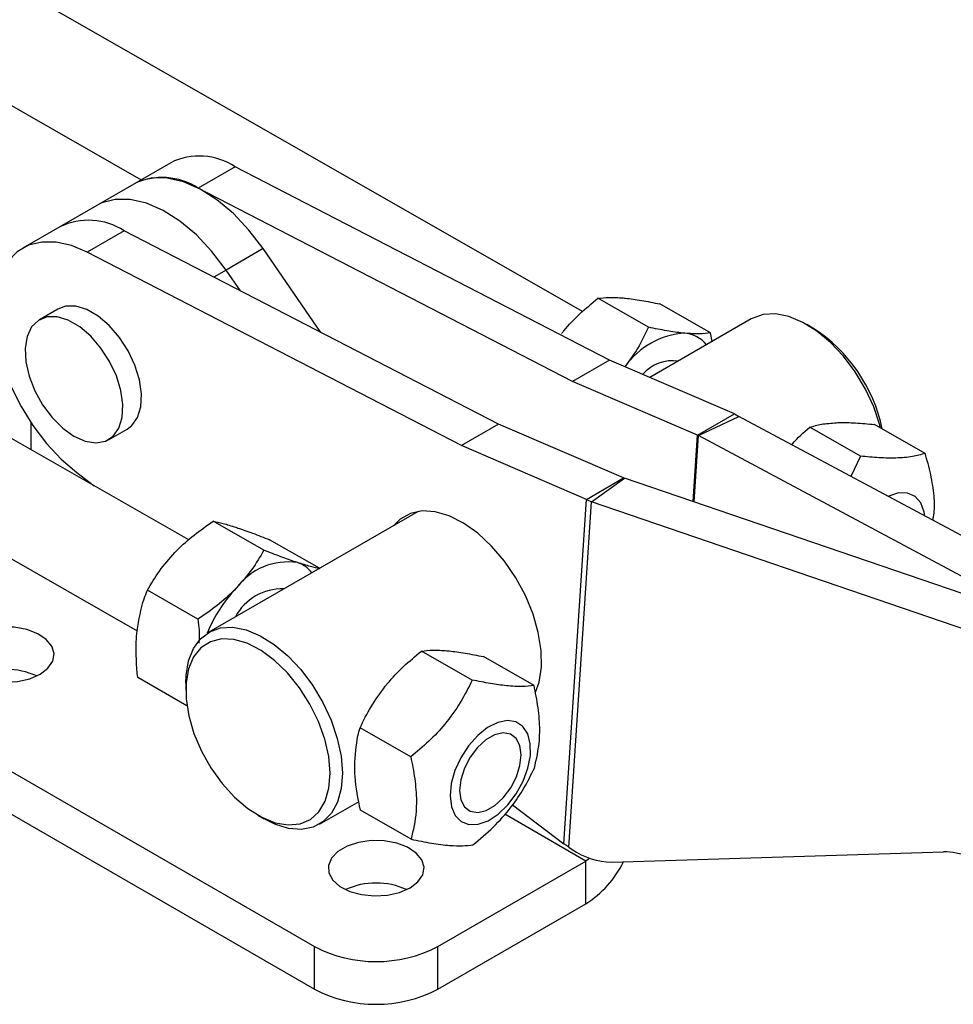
# Model space of a CAD drawing. Extents: x 29 to 415, y 92 to 280.
# Tile 12 of 14: x 267 to 331, y 136 to 204. Entities that reach past the tile are written whole.
import ezdxf

# ---------------------------------------------------------------- set-up
doc = ezdxf.new("R2010")
doc.units = 0
doc.layers.get('0').update_dxf_attribs({"linetype": 'CONTINUOUS'})

msp = doc.modelspace()

# ---------------------------------------------------------------- linework, layer by layer
at = {"color": 7, "linetype": 'CONTINUOUS'}
for p, q in [((305.6626, 183.6511), (257.5329, 211.1685)), ((257.0613, 203.1444), (275.2978, 192.718)), ((278.5624, 167.946), (230.38, 195.4935)), ((277.3228, 193.887), (274.7772, 192.4175)), ((281.7663, 193.6065), (279.2207, 192.137)), ((307.5141, 180.3043), (281.7663, 193.6065)), ((274.7772, 192.4175), (272.2316, 190.9479)), ((304.9685, 178.8348), (279.2207, 192.137)), ((272.2316, 190.9479), (269.686, 189.4784)), ((226.8064, 189.243), (275.0032, 161.6872)), ((269.686, 189.4784), (267.1404, 188.0089)), ((274.1296, 189.1979), (271.584, 187.7283)), ((299.8773, 175.8957), (274.1296, 189.1979)), ((297.3317, 174.4262), (271.584, 187.7283)), ((283.6824, 187.9759), (281.1368, 186.5063)), ((287.6426, 182.2166), (283.6824, 187.9759)), ((282.1272, 185.066), (281.1368, 186.5063)), ((310.2003, 182.5672), (306.7156, 184.5595)), ((269.559, 183.8194), (268.2862, 183.0846)), ((314.4547, 182.181), (310.97, 184.1734)), ((317.2724, 183.1376), (310.294, 179.1091)), ((321.5071, 182.5149), (321.0829, 182.7599)), ((314.5773, 181.5818), (314.4547, 182.181)), ((307.5141, 180.3043), (304.9685, 178.8348)), ((316.1046, 176.611), (307.5141, 180.3043)), ((313.5591, 175.1414), (304.9685, 178.8348)), ((313.5591, 175.1414), (316.1046, 176.611)), ((313.6389, 175.1258), (316.4161, 176.4276)), ((316.1046, 176.611), (316.4161, 176.4276)), ((337.8282, 164.9793), (316.4161, 176.4276)), ((267.6974, 176.0249), (267.6974, 174.1579)), ((273.0483, 174.8355), (274.3211, 175.5702)), ((299.8773, 175.8957), (297.3317, 174.4262)), ((308.4679, 172.2024), (299.8773, 175.8957)), ((324.7748, 173.7005), (321.2901, 175.6929)), ((329.232, 173.8897), (325.7473, 175.882)), ((313.5591, 175.1414), (313.6389, 175.1258)), ((335.051, 163.6775), (313.6389, 175.1258)), ((305.9223, 170.7328), (297.3317, 174.4262)), ((324.7748, 173.7005), (324.1256, 172.3056)), ((270.8654, 172.5752), (272.0642, 171.6612)), ((305.9223, 170.7328), (308.4679, 172.2024)), ((306.265, 170.5675), (308.5555, 172.1912)), ((308.4679, 172.2024), (308.5555, 172.1912)), ((334.4701, 163.3421), (308.5555, 172.1912)), ((304.3716, 147.029), (305.9223, 170.7328)), ((305.9223, 170.7328), (306.265, 170.5675)), ((304.7106, 146.8062), (306.265, 170.5675)), ((332.1796, 161.7184), (306.265, 170.5675)), ((294.3466, 169.9029), (279.9371, 161.5845)), ((283.7344, 167.2326), (280.2497, 169.225)), ((287.5643, 165.9875), (284.1216, 167.9559)), ((279.1991, 162.4905), (275.7144, 164.4828)), ((298.0662, 158.3054), (294.5814, 160.2977)), ((302.3206, 157.9193), (298.8359, 159.9116)), ((278.4386, 156.5347), (275.0509, 158.4716)), ((278.3587, 158.0957), (278.3587, 157.6058)), ((256.6663, 157.6059), (287.2133, 139.9715)), ((256.6663, 154.6664), (287.2133, 137.032)), ((293.8353, 153.0208), (290.3506, 155.0131)), ((287.5565, 148.3859), (290.2784, 149.9572)), ((300.8481, 149.7154), (304.3716, 147.029)), ((283.3217, 149.0086), (283.7459, 148.7636)), ((293.8589, 147.3501), (290.3741, 149.3425)), ((304.7106, 146.8062), (304.3716, 147.029)), ((304.7106, 146.8062), (304.9467, 146.6541)), ((307.6823, 145.7716), (330.5025, 146.4834)), ((295.6986, 139.9715), (305.8812, 145.8498)), ((305.8812, 142.9102), (305.8812, 145.8498)), ((295.6986, 137.032), (305.8812, 142.9102)), ((287.2133, 137.032), (287.2133, 139.9715)), ((295.6986, 137.032), (295.6986, 139.9715))]:
    msp.add_line(p, q, dxfattribs=at)
at = {"color": 8, "linetype": 'CONTINUOUS'}
for p, q in [((281.1368, 186.5063), (280.2879, 186.0163)), ((313.2609, 170.5844), (313.5591, 175.1414)), ((313.34, 170.5574), (313.6389, 175.1258)), ((305.8812, 145.8498), (300.302, 149.0705))]:
    msp.add_line(p, q, dxfattribs=at)
at = {"color": 7, "linetype": 'CONTINUOUS', "flags": 128}
for points in [[(283.6824, 187.9759), (282.7038, 189.2558), (281.6343, 190.3857), (280.5048, 191.3328), (279.3484, 192.0696), (278.1986, 192.5745), (277.0889, 192.833), (276.0517, 192.8374), (275.117, 192.5876), (274.7772, 192.4175)], [(281.1368, 186.5063), (280.1582, 187.7862), (279.0887, 188.9162), (277.9592, 189.8633), (276.8028, 190.6001), (275.653, 191.105), (274.5434, 191.3634), (273.5061, 191.3679), (272.5714, 191.1181), (272.2316, 190.9479)], [(281.1368, 186.5063), (280.1582, 187.7862), (279.0887, 188.9162), (277.9592, 189.8633), (276.8028, 190.6001), (275.653, 191.105), (274.5434, 191.3634), (273.5061, 191.3679), (272.5714, 191.1181), (272.2316, 190.9479)], [(271.584, 187.7283), (270.49, 188.1897), (269.4344, 188.4265), (268.4451, 188.4324), (267.5482, 188.2073), (266.7674, 187.7571), (266.1233, 187.0937), (265.6331, 186.2347), (265.3096, 185.2028), (265.1614, 184.0252), (265.1925, 182.7332), (265.402, 181.3608), (265.7843, 179.9443), (266.3294, 178.5213), (267.0228, 177.1293), (267.8463, 175.8051), (268.778, 174.5838), (269.7933, 173.4976), (270.8654, 172.5752)], [(274.3211, 175.5702), (274.6413, 175.8132), (275.0322, 176.3695), (275.2565, 177.105), (275.3019, 177.9801), (275.1661, 178.9477), (274.8565, 179.9556), (274.3895, 180.9494), (273.7906, 181.8755), (273.0918, 182.6841), (272.331, 183.3316), (271.5491, 183.783), (270.7882, 184.014), (270.0895, 184.0121), (269.559, 183.8194)], [(270.6672, 175.0713), (271.4439, 174.7277), (272.1786, 174.6124), (272.8319, 174.7314), (273.3685, 175.0784), (273.7594, 175.6347), (273.9837, 176.3702), (274.0291, 177.2454), (273.8934, 178.2129), (273.5837, 179.2208), (273.1167, 180.2146), (272.5178, 181.1408), (271.819, 181.9494), (271.0582, 182.5968), (270.2763, 183.0482), (269.5155, 183.2792), (268.8167, 183.2773), (268.2177, 183.0427), (267.7508, 182.588), (267.4411, 181.9377), (267.3053, 181.1269), (267.3508, 180.1993), (267.5751, 179.2048), (267.966, 178.1972), (268.5026, 177.2307), (269.1559, 176.3574), (269.8906, 175.6244), (270.6672, 175.0713)], [(326.1726, 175.6389), (326.1175, 175.8457), (325.6942, 177.0928), (325.1226, 178.322), (324.4212, 179.4939), (323.6125, 180.5708), (322.7224, 181.5181), (321.7796, 182.3053), (320.8144, 182.9072), (319.8578, 183.3044), (318.9406, 183.4841), (318.0921, 183.4406), (317.3398, 183.1752), (317.2724, 183.1376)], [(329.2215, 169.581), (329.1754, 169.8608), (328.9391, 170.4842), (328.5476, 170.9267), (328.0255, 171.1608), (327.4058, 171.1716), (326.7272, 170.9585), (326.6836, 170.9379)], [(302.8241, 159.1847), (302.8072, 160.3361), (302.6141, 161.5674), (302.2509, 162.8391), (301.7293, 164.1103), (301.0661, 165.3401), (300.2826, 166.4889), (299.404, 167.5199), (298.4585, 168.4), (297.4765, 169.1008), (296.4896, 169.5998), (295.5295, 169.881), (294.627, 169.9353), (293.8112, 169.761), (293.1083, 169.3637), (292.6805, 168.941)], [(268.3336, 158.7081), (268.8766, 159.1215), (269.2063, 159.6041), (269.2982, 160.1202), (269.1455, 160.6314), (268.7595, 161.1), (268.1689, 161.491), (267.4174, 161.7755), (266.5608, 161.9325), (265.6626, 161.9502), (264.7895, 161.8274), (264.0061, 161.5731), (263.3707, 161.2062), (262.9302, 160.754), (262.7174, 160.25), (262.7481, 159.7315), (263.02, 159.237), (263.5129, 158.8031), (264.1902, 158.4622), (265.0018, 158.2394), (265.8875, 158.1512), (266.7814, 158.2043), (267.6175, 158.3946), (268.3336, 158.7081)], [(278.3587, 158.0957), (278.3781, 158.6124), (278.546, 159.614), (278.8811, 160.4667), (279.3725, 161.1434), (280.0046, 161.622), (280.7569, 161.8874), (281.6053, 161.9309), (282.5226, 161.7512), (283.4792, 161.354), (284.4444, 160.7521), (285.3872, 159.9649), (286.2772, 159.0176), (287.086, 157.9407), (287.7874, 156.7688), (288.3589, 155.5396), (288.7822, 154.2925), (289.0437, 153.0678), (289.1349, 151.9046)], [(288.2864, 151.9022), (288.1922, 153.0409), (287.9219, 154.241), (287.4855, 155.4592), (286.8986, 156.6514), (286.1824, 157.7745), (285.3629, 158.7879), (284.4696, 159.655), (283.5349, 160.3445), (282.5925, 160.8315), (281.6765, 161.0983), (280.82, 161.1353), (280.0539, 160.9411), (279.406, 160.5229), (278.8996, 159.8956), (278.5531, 159.0821), (278.3789, 158.1116), (278.3835, 157.0192), (278.5665, 155.8445), (278.9215, 154.6299), (279.4355, 153.4192), (280.09, 152.2563), (280.8613, 151.1832), (281.7216, 150.2386), (282.6397, 149.4568), (283.5826, 148.8659), (284.516, 148.4873), (285.4063, 148.3347), (286.2213, 148.4136), (286.9315, 148.7212), (287.5113, 149.2463), (287.9397, 149.97), (288.2012, 150.8661), (288.2864, 151.9022)], [(302.4263, 157.4603), (302.6642, 158.1502), (302.8241, 159.1847)], [(296.5442, 150.3321), (296.6347, 149.5842), (296.8937, 148.9838), (297.3049, 148.5688), (297.8426, 148.3651), (298.473, 148.3856), (299.1564, 148.629), (299.8499, 149.08), (300.5099, 149.7102), (301.095, 150.4801), (301.5684, 151.3413), (301.9003, 152.2397), (302.0699, 153.1188), (302.0666, 153.9234), (301.8905, 154.6029), (301.5527, 155.1146), (301.0744, 155.4265), (300.4858, 155.5188), (299.8237, 155.3858), (299.1298, 155.0358), (298.4476, 154.4909), (297.8201, 153.7853), (297.2867, 152.9632), (296.8808, 152.0764), (296.628, 151.1807), (296.5442, 150.3321)], [(297.1959, 150.7083), (297.2847, 150.0661), (297.5381, 149.5752), (297.9357, 149.2752), (298.4452, 149.1906), (299.0254, 149.3281), (299.6292, 149.6767), (300.2077, 150.208), (300.7141, 150.8791), (301.1073, 151.6356), (301.3554, 152.4161), (301.4385, 153.1575), (301.3497, 153.7997), (301.0962, 154.2907), (300.6986, 154.5906), (300.1891, 154.6752), (299.609, 154.5377), (299.0052, 154.1891), (298.4267, 153.6578), (297.9203, 152.9867), (297.5271, 152.2302), (297.2789, 151.4497), (297.1959, 150.7083)], [(289.1349, 151.9046), (289.0529, 150.8405), (288.8004, 149.9095), (288.3855, 149.1417), (287.8215, 148.5618), (287.1265, 148.1882), (286.3229, 148.0332), (285.4365, 148.1015), (284.4957, 148.3912), (283.7459, 148.7636)], [(293.7894, 144.0127), (294.3324, 144.4261), (294.6621, 144.9087), (294.754, 145.4248), (294.6013, 145.9361), (294.2154, 146.4046), (293.6247, 146.7957), (292.8733, 147.0802), (292.0167, 147.2371), (291.1185, 147.2549), (290.2453, 147.132), (289.462, 146.8778), (288.8265, 146.5109), (288.386, 146.0587), (288.1733, 145.5546), (288.2039, 145.0361), (288.4758, 144.5416), (288.9687, 144.1078), (289.6461, 143.7668), (290.4577, 143.544), (291.3433, 143.4559), (292.2373, 143.5089), (293.0733, 143.6992), (293.7894, 144.0127)], [(306.1424, 146.0482), (306.0467, 145.9642), (305.8812, 145.8498)]]:
    msp.add_lwpolyline(points, dxfattribs=at)
at = {"color": 7, "linetype": 'CONTINUOUS'}
for centre, radius, start, end in [((279.2968, 189.8218), 4.5191, 56.875034, 115.900419), ((276.7512, 188.3523), 4.5191, 56.875034, 115.900419), ((271.66, 185.4132), 4.5191, 56.875034, 115.900419), ((271.66, 185.413), 4.5193, 56.876147, 115.899353), ((315.5981, 173.3318), 10.92, 11.851102, 57.239804), ((313.0034, 176.7813), 5.3843, 93.161882, 145.290665), ((312.5421, 180.0743), 2.0896, 37.920889, 85.490195), ((311.8609, 177.5424), 2.7284, 81.665649, 139.234365), ((285.4058, 161.9831), 4.4452, 81.676543, 143.215129), ((285.3975, 164.4097), 2.0767, 37.834759, 71.707336), ((289.1637, 157.7327), 10.0663, 136.6336, 157.870413), ((284.9698, 160.9545), 3.6148, 87.881148, 152.113476), ((266.0001, 153.9336), 5.1036, 65.708629, 114.291383), ((307.7554, 150.6798), 4.9087, 235.096993, 269.146867), ((330.5463, 142.2637), 4.2199, 66.640469, 90.594059), ((302.0939, 148.9193), 7.103, 302.220959, 333.916832), ((291.456, 139.2383), 5.1036, 65.708506, 114.291506), ((291.456, 148.1598), 9.2221, 242.609653, 297.390335), ((291.456, 145.2202), 9.2221, 242.609653, 297.390335)]:
    msp.add_arc(centre, radius, start, end, dxfattribs=at)
for points, knots in [([(304.2212, 182.1339), (304.2718, 182.1962), (304.6549, 182.6685), (305.4536, 183.5155), (306.2924, 184.2094), (306.7156, 184.5595)], [0, 0, 0, 0, 0.0700624, 0.5307701, 1, 1, 1, 1]), ([(306.7156, 184.5595), (306.9551, 184.5887), (307.4386, 184.6476), (308.12, 184.6047), (308.4638, 184.5831)], [0, 0, 0, 0, 0.4954578, 1, 1, 1, 1]), ([(308.4638, 184.5831), (308.5147, 184.5783), (308.9, 184.5416), (309.7026, 184.429), (310.545, 184.2591), (310.97, 184.1734)], [0, 0, 0, 0, 0.0700629, 0.5307702, 1, 1, 1, 1]), ([(310.2003, 182.5672), (309.9635, 182.0772), (309.5105, 181.1395), (308.8699, 180.2687), (308.564, 179.8529)], [0, 0, 0, 0, 0.52256442, 1, 1, 1, 1]), ([(312.7064, 182.1575), (312.6556, 182.1623), (312.2703, 182.1989), (311.4676, 182.3116), (310.6253, 182.4814), (310.2003, 182.5672)], [0, 0, 0, 0, 0.0700629, 0.5307706, 1, 1, 1, 1]), ([(314.4547, 182.181), (314.2152, 182.1518), (313.7317, 182.0929), (313.0502, 182.1358), (312.7064, 182.1575)], [0, 0, 0, 0, 0.4954577, 1, 1, 1, 1]), ([(320.047, 174.4863), (320.0649, 174.5076), (320.435, 174.9486), (320.8732, 175.33), (321.2901, 175.6929)], [0, 0, 0, 0, 0.0483741, 1, 1, 1, 1]), ([(321.2901, 175.6929), (321.5461, 175.7688), (322.0629, 175.922), (322.7786, 175.9766), (323.1398, 176.0041)], [0, 0, 0, 0, 0.4954581, 1, 1, 1, 1]), ([(323.1398, 176.0041), (323.193, 176.0061), (323.5965, 176.0211), (324.4335, 176.0058), (325.3067, 175.9235), (325.7473, 175.882)], [0, 0, 0, 0, 0.0700623, 0.5307702, 1, 1, 1, 1]), ([(329.232, 173.8897), (328.9546, 173.8107), (328.3938, 173.651), (327.316, 173.5555), (326.0895, 173.5765), (325.2157, 173.6589), (324.7748, 173.7005)], [0, 0, 0, 0, 0.2645989, 0.534935, 0.7653365, 1, 1, 1, 1]), ([(329.7768, 169.2841), (329.8244, 169.6187), (329.9278, 170.3459), (329.7834, 171.6906), (329.5206, 172.9094), (329.3002, 173.6583), (329.232, 173.8897)], [0, 0, 0, 0, 0.2552912, 0.5548225, 0.8624446, 1, 1, 1, 1]), ([(277.6031, 167.0705), (277.6573, 167.1265), (278.0678, 167.5501), (278.918, 168.3053), (279.8031, 168.9165), (280.2497, 169.225)], [0, 0, 0, 0, 0.07006321, 0.53077058, 1, 1, 1, 1]), ([(280.2497, 169.225), (280.4582, 169.1825), (280.879, 169.0967), (281.4956, 168.9042), (281.8067, 168.8071)], [0, 0, 0, 0, 0.4954581, 1, 1, 1, 1]), ([(281.8067, 168.8071), (281.853, 168.7918), (282.204, 168.6759), (282.9419, 168.4139), (283.726, 168.1095), (284.1216, 167.9559)], [0, 0, 0, 0, 0.0700627, 0.5307704, 1, 1, 1, 1]), ([(275.7144, 164.4828), (275.9767, 164.9284), (276.5063, 165.8279), (277.2353, 166.6538), (277.6031, 167.0705)], [0, 0, 0, 0, 0.49545777, 1, 1, 1, 1]), ([(283.7344, 167.2326), (283.4721, 166.787), (282.9425, 165.8876), (282.2135, 165.0616), (281.8457, 164.6449)], [0, 0, 0, 0, 0.4954575, 1, 1, 1, 1]), ([(286.0493, 166.3814), (286.003, 166.3967), (285.6521, 166.5126), (284.9141, 166.7746), (284.1301, 167.079), (283.7344, 167.2326)], [0, 0, 0, 0, 0.07006271, 0.53077029, 1, 1, 1, 1]), ([(287.6063, 165.9636), (287.3978, 166.0061), (286.977, 166.0918), (286.3604, 166.2843), (286.0493, 166.3814)], [0, 0, 0, 0, 0.495458, 1, 1, 1, 1]), ([(281.8457, 164.6449), (281.7915, 164.589), (281.3811, 164.1653), (280.5308, 163.4102), (279.6457, 162.7989), (279.1991, 162.4905)], [0, 0, 0, 0, 0.07006266, 0.53077043, 1, 1, 1, 1]), ([(275.0037, 161.6939), (275.1356, 162.451), (275.3071, 163.4349), (275.6381, 164.2865), (275.7144, 164.4828)], [0, 0, 0, 0, 0.76946102, 1, 1, 1, 1]), ([(279.1991, 162.4905), (279.2285, 162.2344), (279.293, 161.6721), (279.2725, 161.1375), (279.2612, 160.8464)], [0, 0, 0, 0, 0.4553006, 1, 1, 1, 1]), ([(275.0509, 158.4716), (274.9808, 159.3048), (274.8877, 160.4115), (274.9807, 161.4397), (275.0037, 161.6939)], [0, 0, 0, 0, 0.75276485, 1, 1, 1, 1]), ([(292.0871, 157.8721), (292.1377, 157.9344), (292.5208, 158.4068), (293.3195, 159.2537), (294.1582, 159.9476), (294.5814, 160.2977)], [0, 0, 0, 0, 0.0700629, 0.5307706, 1, 1, 1, 1]), ([(294.5814, 160.2977), (294.821, 160.3269), (295.3045, 160.3859), (295.9859, 160.343), (296.3297, 160.3213)], [0, 0, 0, 0, 0.4954582, 1, 1, 1, 1]), ([(296.3297, 160.3213), (296.3806, 160.3165), (296.7658, 160.2799), (297.5685, 160.1672), (298.4108, 159.9973), (298.8359, 159.9116)], [0, 0, 0, 0, 0.0700629, 0.5307706, 1, 1, 1, 1]), ([(290.3506, 155.0131), (290.5882, 155.5028), (291.0679, 156.4911), (291.7453, 157.409), (292.0871, 157.8721)], [0, 0, 0, 0, 0.49545763, 1, 1, 1, 1]), ([(298.0662, 158.3054), (297.8084, 157.7842), (297.2873, 156.7304), (296.2683, 155.3103), (295.0981, 154.0648), (294.2588, 153.3709), (293.8353, 153.0208)], [0, 0, 0, 0, 0.2645987, 0.5349351, 0.7653365, 1, 1, 1, 1]), ([(302.3206, 157.9193), (302.0608, 157.8902), (301.5356, 157.8314), (300.5105, 157.8855), (299.3343, 158.0494), (298.4915, 158.2195), (298.0662, 158.3054)], [0, 0, 0, 0, 0.26459888, 0.53493504, 0.76533656, 1, 1, 1, 1]), ([(302.3441, 152.2486), (302.4898, 152.8675), (302.7326, 153.8989), (302.713, 155.6141), (302.5381, 156.8947), (302.3719, 157.6774), (302.3206, 157.9193)], [0, 0, 0, 0, 0.376324, 0.6271744, 0.8848007, 1, 1, 1, 1]), ([(289.9834, 152.3944), (290.0258, 153.1072), (290.081, 154.0334), (290.3001, 154.8296), (290.3506, 155.0131)], [0, 0, 0, 0, 0.7694613, 1, 1, 1, 1]), ([(290.3741, 149.3425), (290.2188, 150.1333), (290.0124, 151.184), (289.9892, 152.1545), (289.9834, 152.3944)], [0, 0, 0, 0, 0.7527649, 1, 1, 1, 1]), ([(293.8353, 153.0208), (293.8866, 152.779), (294.0499, 152.0097), (294.2265, 150.7288), (294.2498, 149.0111), (294.0045, 147.969), (293.8589, 147.3501)], [0, 0, 0, 0, 0.1151998, 0.3663967, 0.6236743, 1, 1, 1, 1]), ([(298.1133, 146.964), (298.5899, 147.3601), (299.5536, 148.1608), (300.7344, 149.4884), (301.6671, 150.8697), (302.1171, 151.7861), (302.3441, 152.2486)], [0, 0, 0, 0, 0.2645989, 0.5349352, 0.7653367, 1, 1, 1, 1]), ([(293.8589, 147.3501), (294.3376, 147.254), (295.3053, 147.0598), (296.4923, 146.9131), (297.4308, 146.8851), (297.8844, 146.9375), (298.1133, 146.964)], [0, 0, 0, 0, 0.2645988, 0.5349352, 0.7653368, 1, 1, 1, 1])]:
    msp.add_open_spline(points, degree=3, knots=knots, dxfattribs=at)

doc.saveas('drawing.dxf')
